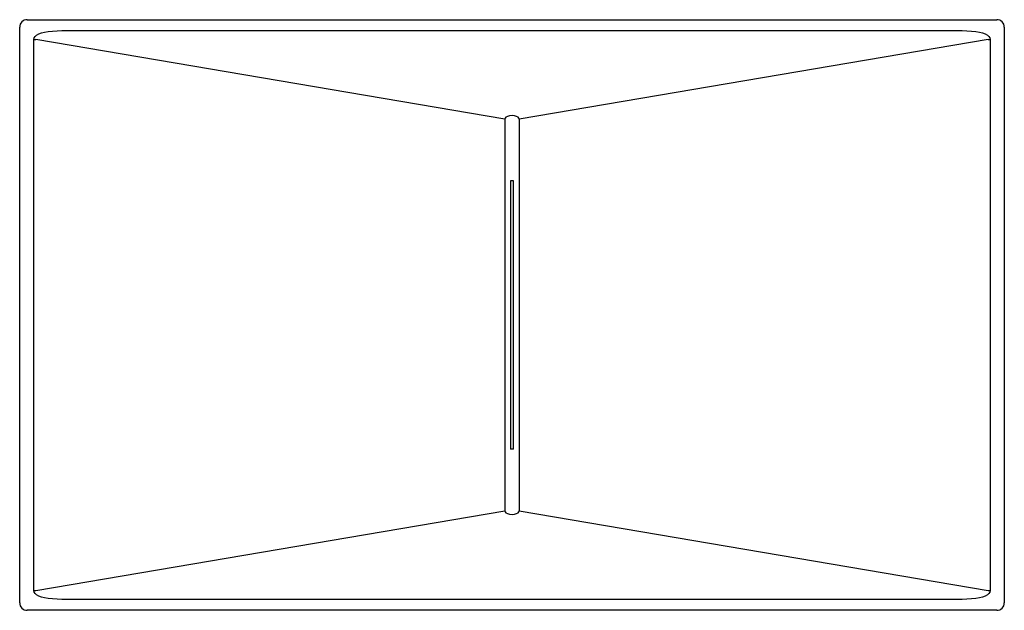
# Model space of a CAD drawing. Header units: millimetres. Extents: x 1612.233 to 1612.883, y 935.819 to 936.209.
import ezdxf

# ---------------------------------------------------------------- set-up
doc = ezdxf.new("R2010")
doc.units = ezdxf.units.MM
doc.layers.add('SANINDUSA', color=3, linetype='Continuous')

msp = doc.modelspace()

# ---------------------------------------------------------------- linework, layer by layer
at = {"layer": 'SANINDUSA'}
for p, q in [((1612.23844, 936.20889), (1612.87844, 936.20889)), ((1612.23344, 935.82389), (1612.23344, 936.20389)), ((1612.26135, 936.20165), (1612.85552, 936.20165)), ((1612.88344, 936.20389), (1612.88344, 935.82389)), ((1612.24277, 935.83187), (1612.24277, 936.19591)), ((1612.24277, 936.19591), (1612.24408, 936.19591)), ((1612.55366, 936.14312), (1612.24408, 936.19591)), ((1612.8728, 936.19591), (1612.56321, 936.14312)), ((1612.8728, 936.19591), (1612.8741, 936.19591)), ((1612.8741, 936.19591), (1612.8741, 935.83187)), ((1612.55366, 936.14312), (1612.55366, 935.88467)), ((1612.56321, 936.14312), (1612.56321, 935.88467)), ((1612.55944, 936.10257), (1612.55744, 936.10257)), ((1612.55744, 936.10257), (1612.55744, 935.92522)), ((1612.55944, 935.92522), (1612.55944, 936.10257)), ((1612.55944, 935.92522), (1612.55744, 935.92522)), ((1612.24408, 935.83187), (1612.55366, 935.88467)), ((1612.56321, 935.88467), (1612.8728, 935.83187)), ((1612.24277, 935.83187), (1612.24408, 935.83187)), ((1612.8728, 935.83187), (1612.8741, 935.83187)), ((1612.85552, 935.82613), (1612.26135, 935.82613)), ((1612.87844, 935.81889), (1612.23844, 935.81889))]:
    msp.add_line(p, q, dxfattribs=at)
at = {"layer": 'SANINDUSA', "flags": 128}
for points in [[(1612.24277, 936.19591), (1612.24298, 936.19692), (1612.24358, 936.19786), (1612.24459, 936.19871), (1612.24598, 936.19946), (1612.24774, 936.20012), (1612.24986, 936.20066), (1612.2523, 936.20109), (1612.25506, 936.2014), (1612.25808, 936.20159), (1612.26135, 936.20165)], [(1612.85552, 936.20165), (1612.8588, 936.20159), (1612.86182, 936.2014), (1612.86457, 936.20109), (1612.86702, 936.20066), (1612.86914, 936.20012), (1612.8709, 936.19946), (1612.87229, 936.19871), (1612.87329, 936.19786), (1612.8739, 936.19692), (1612.8741, 936.19591)], [(1612.55844, 936.14571), (1612.55677, 936.14539), (1612.55543, 936.14496), (1612.55446, 936.14443), (1612.55386, 936.14381), (1612.55366, 936.14312)], [(1612.56321, 936.14312), (1612.56301, 936.14381), (1612.56242, 936.14443), (1612.56145, 936.14496), (1612.56011, 936.14539), (1612.55844, 936.14571)], [(1612.55366, 935.88467), (1612.55386, 935.88397), (1612.55446, 935.88335), (1612.55543, 935.88282), (1612.55677, 935.88239), (1612.55844, 935.88208)], [(1612.55844, 935.88208), (1612.56011, 935.88239), (1612.56145, 935.88282), (1612.56242, 935.88335), (1612.56301, 935.88397), (1612.56321, 935.88467)], [(1612.26135, 935.82613), (1612.25808, 935.82619), (1612.25506, 935.82638), (1612.2523, 935.82669), (1612.24986, 935.82712), (1612.24774, 935.82767), (1612.24598, 935.82832), (1612.24459, 935.82907), (1612.24358, 935.82992), (1612.24298, 935.83086), (1612.24277, 935.83187)], [(1612.8741, 935.83187), (1612.8739, 935.83086), (1612.87329, 935.82992), (1612.87229, 935.82907), (1612.8709, 935.82832), (1612.86914, 935.82767), (1612.86702, 935.82712), (1612.86457, 935.82669), (1612.86182, 935.82638), (1612.8588, 935.82619), (1612.85552, 935.82613)]]:
    msp.add_lwpolyline(points, dxfattribs=at)
at = {"layer": 'SANINDUSA'}
for centre, start, end in [((1612.23844, 936.20389), 90, 180), ((1612.87844, 936.20389), 0, 90), ((1612.23844, 935.82389), 180, 270), ((1612.87844, 935.82389), 270, 0)]:
    msp.add_arc(centre, 0.005, start, end, dxfattribs=at)

doc.saveas('drawing.dxf')
